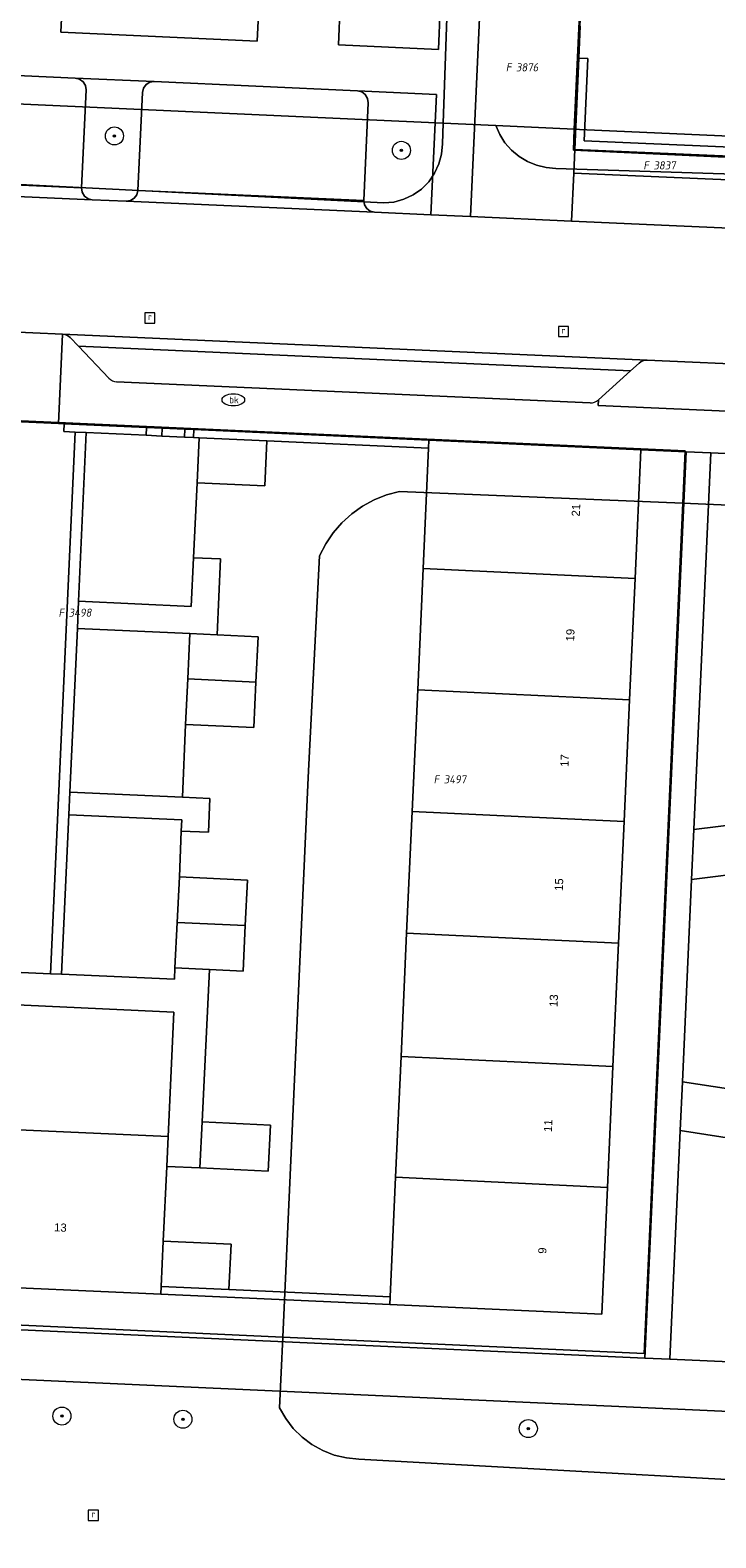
# Model space of a CAD drawing. Header units: metres. Extents: x 207466 to 209466, y 475780 to 477780.
# Tile 19 of 189: x 207715 to 207745, y 476339 to 476406. Entities that reach past the tile are written whole.
import ezdxf
from ezdxf.enums import TextEntityAlignment as Align

# ---------------------------------------------------------------- set-up
doc = ezdxf.new("R2010")
doc.units = ezdxf.units.M
doc.layers.get('0').update_dxf_attribs({"color": 253, "linetype": 'CONTINUOUS'})
for name, color, linetype, lineweight, true_color in [('B-RO-GR-BOOM-S', 7, 'CONTINUOUS', 0, 0x6d8a47), ('B-RO-KL-WATER_BRANDLEIDING_PUT-S', 7, 'CONTINUOUS', 0, 0x478c9a), ('B-RO-OG-BEBOUWING-GV', 7, 'CONTINUOUS', 0, 0xa50000)]:
    doc.layers.add(name, color=color, linetype=linetype, lineweight=lineweight, true_color=true_color)
for name, color, linetype, lineweight in [('B-RO-IE-TERREINAFSCHEIDING_KUNSTMATIG_MUUR-GV', 253, 'CONTINUOUS', 0), ('B-RO-OG-BEBOUWING-T18', 7, 'CONTINUOUS', 0), ('B-RO-OG-TERREIN_CULTUURSCHEIDING-GV', 253, 'CONTINUOUS', 0), ('B-RO-OG-TERREIN_ERF-GV', 253, 'CONTINUOUS', 0), ('B-RO-RI-GWA_RIOOLPUT-S', 253, 'CONTINUOUS', 0), ('B-RO-VH-VERHARDING_BEDRIJFSVLOERPLAAT-GV', 253, 'CONTINUOUS', 0), ('B-RO-VH-VERHARDING_BETONSTRAATSTEEN-GV', 253, 'CONTINUOUS', 0), ('B-RO-VH-VERHARDING_STRAATBAKSTEEN-GV', 253, 'CONTINUOUS', 0), ('B-RO-VH-VERHARDING_TEGEL-GV', 253, 'CONTINUOUS', 0), ('B-WE-KG-GRENS_PERCEEL-GV', 150, 'CONTINUOUS', 18), ('B-WE-KG-GRENS_PERCEEL-S', 150, 'CONTINUOUS', 25)]:
    doc.layers.add(name, color=color, linetype=linetype, lineweight=lineweight)
doc.styles.add('NLCS-ISO', font='NLCS-ISO.ttf')
doc.styles.add('NLCS-ISO-M200-T18', font='NLCS-ISO.ttf', dxfattribs={"height": 1.8})

# ---------------------------------------------------------------- blocks, each defined once
blk = doc.blocks.new('SRI-PUT_INSPECTIEPUT_RIOOLPUT-SO1')
at = {"color": 0, "linetype": 'ByBlock', "lineweight": -2, "flags": 128}
blk.add_lwpolyline([(-1.125, -1.125), (1.125, -1.125), (1.125, 1.125), (-1.125, 1.125), (-1.125, -1.125)], dxfattribs=at)
at = {"color": 0, "linetype": 'ByBlock', "lineweight": -2, "insert": (0, 0.2828), "char_height": 1.5, "attachment_point": 5, "line_spacing_factor": 0.8, "style": 'NLCS-ISO'}
blk.add_mtext('{\\C0;r}', dxfattribs=at)
blk = doc.blocks.new('SKL-WATER_BRANDKRAAN_BRANDPUT-SO1')
at = {"color": 0, "linetype": 'ByBlock', "lineweight": -2}
blk.add_ellipse((0, 0), major_axis=(2.5, 0), ratio=0.54, dxfattribs=at)
at = {"color": 0, "linetype": 'ByBlock', "lineweight": -2, "insert": (0.1554, 0), "char_height": 1.5, "attachment_point": 5, "line_spacing_factor": 0.8, "style": 'NLCS-ISO'}
blk.add_mtext('{\\C0;bk}', dxfattribs=at)
blk = doc.blocks.new('SGR-BOOM_01-SO1')
at = {"linetype": 'Continuous'}
h = blk.add_hatch(color=0, dxfattribs=at)
edge = h.paths.add_edge_path()
edge.add_arc((0, 0), 0.25, 0, 360)
at = {"color": 0, "linetype": 'ByBlock', "lineweight": -2}
for radius in [2, 0.25]:
    blk.add_circle((0, 0), radius, dxfattribs=at)
blk = doc.blocks.new('SKG-PERCEELNUMMER-SO')
at = {"style": 'NLCS-ISO', "oblique": 10, "flags": 1}
blk.add_attdef('GEMEENTECODE', text='', height=1.8, dxfattribs=at).set_placement((0, 2.55), align=Align.MIDDLE_CENTER)
at = {"style": 'NLCS-ISO', "oblique": 10}
blk.add_attdef('SECTIE', text='', height=1.8, dxfattribs=at).set_placement((-0.5, 0), align=Align.MIDDLE_RIGHT)
blk.add_attdef('PERCEELNUMMER', text='', height=1.8, dxfattribs=at).set_placement((0.5, 0), align=Align.MIDDLE_LEFT)

msp = doc.modelspace()

# ---------------------------------------------------------------- linework, layer by layer
at = {"layer": 'B-RO-IE-TERREINAFSCHEIDING_KUNSTMATIG_MUUR-GV', "flags": 128}
for points in [[(207719.65, 476388.456), (207716.004, 476388.622), (207715.988, 476388.272), (207716.487, 476388.249), (207716.987, 476388.227), (207719.634, 476388.106), (207719.65, 476388.456)], [(207721.348, 476388.379), (207720.349, 476388.424), (207720.333, 476388.075), (207721.332, 476388.029), (207721.348, 476388.379)], [(207721.751, 476388.361), (207721.735, 476388.011), (207721.985, 476387.999), (207724.981, 476387.863), (207732.134, 476387.538), (207732.15, 476387.888), (207721.751, 476388.361)], [(207723.299, 476350.297), (207720.302, 476350.433), (207720.286, 476350.083), (207730.416, 476349.623), (207730.432, 476349.973), (207723.299, 476350.297)]]:
    msp.add_lwpolyline(points, dxfattribs=at)
at = {"layer": 'B-RO-OG-BEBOUWING-GV', "flags": 128}
for points in [[(207724.981, 476387.863), (207721.985, 476387.999), (207721.89, 476386.002), (207724.887, 476385.866), (207724.981, 476387.863)], [(207741.528, 476387.463), (207732.15, 476387.888), (207732.134, 476387.538), (207731.893, 476382.209), (207741.27, 476381.765), (207741.528, 476387.463)], [(207741.27, 476381.765), (207731.893, 476382.209), (207731.65, 476376.84), (207741.027, 476376.396), (207741.27, 476381.765)], [(207724.591, 476379.191), (207722.773, 476379.277), (207721.574, 476379.334), (207721.479, 476377.321), (207724.495, 476377.178), (207724.591, 476379.191)], [(207724.495, 476377.178), (207721.479, 476377.321), (207721.383, 476375.309), (207724.4, 476375.166), (207724.495, 476377.178)], [(207741.027, 476376.396), (207731.65, 476376.84), (207731.406, 476371.451), (207740.783, 476371.007), (207741.027, 476376.396)], [(207740.783, 476371.007), (207731.406, 476371.451), (207731.162, 476366.066), (207740.539, 476365.622), (207740.783, 476371.007)], [(207724.12, 476368.409), (207721.104, 476368.556), (207721.006, 476366.547), (207724.023, 476366.404), (207724.12, 476368.409)], [(207724.023, 476366.404), (207721.006, 476366.547), (207720.908, 476364.538), (207722.442, 476364.464), (207723.925, 476364.392), (207724.023, 476366.404)], [(207740.539, 476365.622), (207731.162, 476366.066), (207730.914, 476360.608), (207740.291, 476360.164), (207740.539, 476365.622)], [(207740.291, 476360.164), (207730.914, 476360.608), (207730.672, 476355.26), (207740.049, 476354.816), (207740.291, 476360.164)], [(207720.543, 476355.746), (207720.603, 476357.064), (207711.329, 476357.485), (207710.995, 476350.504), (207720.286, 476350.083), (207720.302, 476350.433), (207720.393, 476352.431), (207720.543, 476355.746)], [(207725.13, 476357.565), (207722.114, 476357.712), (207722.015, 476355.674), (207725.031, 476355.527), (207725.13, 476357.565)], [(207740.049, 476354.816), (207730.672, 476355.26), (207730.432, 476349.973), (207730.416, 476349.623), (207739.794, 476349.197), (207740.049, 476354.816)], [(207720.393, 476352.431), (207720.302, 476350.433), (207723.299, 476350.297), (207723.39, 476352.294), (207720.393, 476352.431)]]:
    msp.add_lwpolyline(points, dxfattribs=at)
at = {"layer": 'B-RO-OG-TERREIN_CULTUURSCHEIDING-GV', "flags": 128}
for points in [[(207724.63, 476407.356), (207724.23, 476407.375), (207716.343, 476407.736), (207715.943, 476407.754), (207715.861, 476405.956), (207724.548, 476405.558), (207724.63, 476407.356)], [(207732.64, 476406.987), (207728.626, 476407.173), (207728.226, 476407.192), (207728.144, 476405.394), (207732.573, 476405.188), (207732.64, 476406.987)], [(207719.473, 476403.286), (207719.519, 476403.475), (207719.635, 476403.632), (207719.802, 476403.733), (207719.995, 476403.762), (207716.499, 476403.923), (207716.688, 476403.876), (207716.845, 476403.76), (207716.946, 476403.593), (207716.975, 476403.4), (207716.776, 476399.056), (207716.805, 476398.863), (207716.907, 476398.696), (207717.064, 476398.58), (207717.253, 476398.534), (207718.752, 476398.467), (207718.945, 476398.496), (207719.111, 476398.597), (207719.227, 476398.754), (207719.274, 476398.944), (207719.473, 476403.286)], [(207732.482, 476403.19), (207728.986, 476403.351), (207729.175, 476403.304), (207729.332, 476403.188), (207729.433, 476403.021), (207729.462, 476402.828), (207729.264, 476398.5), (207729.293, 476398.307), (207729.394, 476398.14), (207729.551, 476398.024), (207729.741, 476397.978), (207732.238, 476397.866), (207732.482, 476403.19)], [(207757.068, 476399.958), (207750.288, 476400.252), (207738.599, 476400.759), (207738.554, 476399.71), (207757.023, 476398.909), (207757.068, 476399.958)], [(207753.382, 476390.919), (207752.518, 476390.957), (207741.806, 476391.434), (207741.709, 476391.429), (207741.614, 476391.405), (207741.526, 476391.363), (207741.448, 476391.305), (207741.074, 476390.966), (207739.646, 476389.673), (207739.635, 476389.429), (207751.358, 476388.907), (207753.382, 476390.919)], [(207749.554, 476387.114), (207744.625, 476387.328), (207743.869, 476370.652), (207749.132, 476371.307), (207748.173, 476378.817), (207748.53, 476386.097), (207749.554, 476387.114)], [(207749.408, 476369.152), (207743.769, 476368.443), (207743.364, 476359.494), (207748.315, 476358.727), (207749.623, 476367.465), (207749.408, 476369.152)], [(207747.996, 476356.589), (207743.266, 476357.327), (207742.807, 476347.208), (207747.102, 476347.013), (207746.848, 476348.922), (207747.996, 476356.589)], [(207747.397, 476344.798), (207674.655, 476348.1), (207674.304, 476340.358), (207748.432, 476336.993), (207747.906, 476340.975), (207747.397, 476344.798)]]:
    msp.add_lwpolyline(points, dxfattribs=at)
at = {"layer": 'B-RO-OG-TERREIN_ERF-GV', "flags": 128}
for points in [[(207738.837, 476406.221), (207738.775, 476404.805), (207739.174, 476404.788), (207739.016, 476401.141), (207750.306, 476400.652), (207757.086, 476400.358), (207759.407, 476452.916)], [(207743.526, 476387.376), (207741.528, 476387.463), (207741.27, 476381.765), (207741.027, 476376.396), (207740.783, 476371.007), (207740.539, 476365.622), (207740.291, 476360.164), (207740.049, 476354.816), (207739.794, 476349.197), (207730.416, 476349.623), (207720.286, 476350.083), (207710.995, 476350.504), (207702.304, 476350.899), (207696.614, 476351.157), (207691.228, 476351.402), (207685.903, 476351.644), (207680.609, 476351.884), (207674.839, 476352.146), (207674.755, 476350.298), (207741.708, 476347.258), (207743.526, 476387.376)], [(207731.406, 476371.451), (207731.65, 476376.84), (207731.893, 476382.209), (207732.134, 476387.538), (207724.981, 476387.863), (207724.887, 476385.866), (207721.89, 476386.002), (207721.733, 476382.69), (207722.931, 476382.633), (207722.773, 476379.277), (207724.591, 476379.191), (207724.495, 476377.178), (207724.4, 476375.166), (207721.383, 476375.309), (207721.25, 476372.082), (207722.449, 476372.033), (207722.387, 476370.534), (207721.188, 476370.583), (207721.104, 476368.556), (207724.12, 476368.409), (207724.023, 476366.404), (207723.925, 476364.392), (207722.442, 476364.464), (207722.114, 476357.712), (207725.13, 476357.565), (207725.031, 476355.527), (207722.015, 476355.674), (207720.543, 476355.746), (207720.393, 476352.431), (207723.39, 476352.294), (207723.299, 476350.297), (207730.432, 476349.973), (207730.672, 476355.26), (207730.914, 476360.608), (207731.162, 476366.066), (207731.406, 476371.451)], [(207711.329, 476357.485), (207720.603, 476357.064), (207720.853, 476362.567), (207713.608, 476362.914)]]:
    msp.add_lwpolyline(points, dxfattribs=at)
at = {"layer": 'B-RO-VH-VERHARDING_BEDRIJFSVLOERPLAAT-GV', "flags": 128}
msp.add_lwpolyline([(207738.775, 476404.805), (207738.599, 476400.759), (207750.288, 476400.252), (207750.306, 476400.652), (207739.016, 476401.141), (207739.174, 476404.788), (207738.775, 476404.805)], dxfattribs=at)
at = {"layer": 'B-RO-VH-VERHARDING_BETONSTRAATSTEEN-GV', "flags": 128}
for points in [[(207716.975, 476403.4), (207716.946, 476403.593), (207716.845, 476403.76), (207716.688, 476403.876), (207716.499, 476403.923), (207707.508, 476404.335), (207707.315, 476404.305), (207707.148, 476404.204), (207707.032, 476404.047), (207706.986, 476403.858), (207706.786, 476399.5), (207716.776, 476399.056), (207716.975, 476403.4)], [(207729.462, 476402.828), (207729.433, 476403.021), (207729.332, 476403.188), (207729.175, 476403.304), (207728.986, 476403.351), (207719.995, 476403.762), (207719.802, 476403.733), (207719.635, 476403.632), (207719.519, 476403.475), (207719.473, 476403.286), (207719.274, 476398.944), (207729.264, 476398.5), (207729.462, 476402.828)], [(207752.755, 476396.952), (207738.462, 476397.589), (207733.98, 476397.789), (207732.238, 476397.866), (207729.741, 476397.978), (207718.752, 476398.467), (207717.253, 476398.534), (207706.264, 476399.023), (207704.766, 476399.09), (207693.777, 476399.579), (207692.278, 476399.646), (207681.289, 476400.135), (207678.844, 476400.244), (207677.011, 476400.326), (207676.723, 476400.339), (207676.436, 476394.346), (207681.026, 476394.141), (207711.981, 476392.763), (207715.938, 476392.586), (207741.806, 476391.434), (207752.518, 476390.957), (207752.755, 476396.952)], [(207716.776, 476399.056), (207706.786, 476399.5), (207706.739, 476399.311), (207706.624, 476399.154), (207706.457, 476399.053), (207706.264, 476399.023), (207717.253, 476398.534), (207717.064, 476398.58), (207716.907, 476398.696), (207716.805, 476398.863), (207716.776, 476399.056)], [(207729.264, 476398.5), (207719.274, 476398.944), (207719.227, 476398.754), (207719.111, 476398.597), (207718.945, 476398.496), (207718.752, 476398.467), (207729.741, 476397.978), (207729.551, 476398.024), (207729.394, 476398.14), (207729.293, 476398.307), (207729.264, 476398.5)], [(207715.938, 476392.586), (207716.033, 476392.573), (207716.123, 476392.542), (207716.206, 476392.494), (207716.278, 476392.431), (207716.635, 476392.055), (207741.074, 476390.966), (207741.448, 476391.305), (207741.526, 476391.363), (207741.614, 476391.405), (207741.709, 476391.429), (207741.806, 476391.434), (207715.938, 476392.586)], [(207716.635, 476392.055), (207717.985, 476390.633)], [(207739.646, 476389.673), (207741.074, 476390.966), (207716.635, 476392.055)], [(207718.326, 476390.478), (207739.288, 476389.544)], [(207716.487, 476388.249), (207715.988, 476388.272), (207716.004, 476388.622), (207715.758, 476388.633), (207711.802, 476388.812), (207711.508, 476388.826), (207711.492, 476388.476), (207710.993, 476388.499), (207709.902, 476364.523), (207715.397, 476364.274), (207716.487, 476388.249)], [(207716.593, 476379.561), (207716.647, 476380.759), (207716.987, 476388.227), (207716.487, 476388.249), (207715.397, 476364.274), (207715.896, 476364.251), (207716.217, 476371.31), (207716.263, 476372.309), (207716.593, 476379.561)], [(207721.89, 476386.002), (207721.985, 476387.999), (207721.735, 476388.011), (207721.332, 476388.029), (207720.333, 476388.075), (207719.634, 476388.106), (207716.987, 476388.227), (207716.647, 476380.759), (207721.631, 476380.533), (207721.733, 476382.69), (207721.89, 476386.002)], [(207720.349, 476388.424), (207719.65, 476388.456), (207719.634, 476388.106), (207720.333, 476388.075), (207720.349, 476388.424)], [(207721.751, 476388.361), (207721.348, 476388.379), (207721.332, 476388.029), (207721.735, 476388.011), (207721.751, 476388.361)], [(207721.733, 476382.69), (207721.631, 476380.533), (207716.647, 476380.759), (207716.593, 476379.561), (207721.574, 476379.334), (207722.773, 476379.277), (207722.931, 476382.633), (207721.733, 476382.69)], [(207721.479, 476377.321), (207721.574, 476379.334), (207716.593, 476379.561), (207716.263, 476372.309), (207721.25, 476372.082), (207721.383, 476375.309), (207721.479, 476377.321)], [(207721.25, 476372.082), (207716.263, 476372.309), (207716.217, 476371.31), (207721.208, 476371.083), (207721.188, 476370.583), (207722.387, 476370.534), (207722.449, 476372.033), (207721.25, 476372.082)], [(207721.104, 476368.556), (207721.188, 476370.583), (207721.208, 476371.083), (207716.217, 476371.31), (207715.896, 476364.251), (207720.883, 476364.025), (207720.908, 476364.538), (207721.006, 476366.547), (207721.104, 476368.556)], [(207713.608, 476362.914), (207720.853, 476362.567), (207720.603, 476357.064), (207720.543, 476355.746), (207722.015, 476355.674), (207722.114, 476357.712), (207722.442, 476364.464), (207720.908, 476364.538), (207720.883, 476364.025), (207715.896, 476364.251), (207715.397, 476364.274), (207709.902, 476364.523)]]:
    msp.add_lwpolyline(points, dxfattribs=at)
at = {"layer": 'B-RO-VH-VERHARDING_BETONSTRAATSTEEN-GV'}
for centre, radius, start, end in [((207718.35, 476390.983), 0.505, 223.79689, 267.3152), ((207739.307, 476390.053), 0.509, 267.87996, 311.75179)]:
    msp.add_arc(centre, radius, start, end, dxfattribs=at)
at = {"layer": 'B-RO-VH-VERHARDING_STRAATBAKSTEEN-GV', "flags": 128}
msp.add_lwpolyline([(207754.998, 476390.847), (207753.382, 476390.919), (207751.358, 476388.907), (207749.554, 476387.114), (207748.53, 476386.097), (207748.173, 476378.817), (207749.132, 476371.307), (207743.869, 476370.652), (207743.769, 476368.443), (207749.408, 476369.152), (207749.623, 476367.465), (207748.315, 476358.727), (207743.364, 476359.494), (207743.266, 476357.327), (207747.996, 476356.589), (207746.848, 476348.922), (207747.102, 476347.013), (207747.397, 476344.798), (207747.906, 476340.975), (207748.432, 476336.993)], dxfattribs=at)
at = {"layer": 'B-RO-VH-VERHARDING_TEGEL-GV', "flags": 128}
for points in [[(207728.144, 476405.394), (207728.226, 476407.192), (207724.63, 476407.356), (207724.548, 476405.558), (207715.861, 476405.956), (207715.943, 476407.754), (207712.347, 476407.918), (207712.265, 476406.12), (207703.578, 476406.518), (207703.66, 476408.316), (207700.064, 476408.481), (207699.981, 476406.683), (207691.295, 476407.08), (207691.377, 476408.878), (207687.781, 476409.043), (207687.699, 476407.245), (207677.352, 476407.718), (207674.93, 476407.829), (207671.413, 476407.99), (207671.111, 476406.454), (207671.057, 476405.198)], [(207738.775, 476404.805), (207738.837, 476406.221), (207738.877, 476407.148), (207737.278, 476407.223), (207734.417, 476407.355), (207734.397, 476406.906), (207733.98, 476397.789), (207738.462, 476397.589), (207738.554, 476399.71), (207738.599, 476400.759), (207738.775, 476404.805)], [(207675.874, 476400.378), (207676.723, 476400.339), (207677.011, 476400.326), (207678.844, 476400.244), (207679.091, 476405.636), (207682.534, 476405.479), (207691.525, 476405.067), (207695.021, 476404.907), (207704.012, 476404.495), (207707.508, 476404.335), (207716.499, 476403.923), (207719.995, 476403.762), (207728.986, 476403.351), (207732.482, 476403.19), (207732.238, 476397.866), (207733.98, 476397.789), (207734.397, 476406.906), (207732.64, 476406.987), (207732.573, 476405.188), (207728.144, 476405.394)], [(207761.232, 476398.721), (207758.721, 476398.836), (207757.023, 476398.909), (207738.554, 476399.71), (207738.462, 476397.589), (207752.755, 476396.952), (207759.166, 476396.667), (207761.232, 476398.721)], [(207715.938, 476392.586), (207711.981, 476392.763), (207711.802, 476388.812), (207715.758, 476388.633), (207715.938, 476392.586)], [(207717.985, 476390.633), (207716.635, 476392.055), (207716.278, 476392.431), (207716.206, 476392.494), (207716.123, 476392.542), (207716.033, 476392.573), (207715.938, 476392.586), (207715.758, 476388.633), (207716.004, 476388.622), (207719.65, 476388.456), (207720.349, 476388.424), (207721.348, 476388.379), (207721.751, 476388.361), (207732.15, 476387.888), (207741.528, 476387.463), (207743.526, 476387.376), (207744.625, 476387.328), (207749.554, 476387.114), (207751.358, 476388.907), (207739.635, 476389.429)], [(207739.288, 476389.544), (207718.326, 476390.478)], [(207739.635, 476389.429), (207739.646, 476389.673)], [(207743.769, 476368.443), (207743.869, 476370.652), (207744.625, 476387.328), (207743.526, 476387.376), (207741.708, 476347.258), (207742.807, 476347.208), (207743.266, 476357.327), (207743.364, 476359.494), (207743.769, 476368.443)], [(207741.708, 476347.258), (207674.755, 476350.298), (207672.857, 476350.384), (207668.564, 476350.579), (207668.464, 476348.381), (207672.757, 476348.186), (207674.655, 476348.1), (207747.397, 476344.798), (207747.102, 476347.013), (207742.807, 476347.208), (207741.708, 476347.258)]]:
    msp.add_lwpolyline(points, dxfattribs=at)
at = {"layer": 'B-RO-VH-VERHARDING_TEGEL-GV'}
for centre, radius, start, end in [((207718.35, 476390.983), 0.505, 223.79689, 267.3152), ((207739.307, 476390.053), 0.509, 267.87996, 311.75179)]:
    msp.add_arc(centre, radius, start, end, dxfattribs=at)
at = {"layer": 'B-WE-KG-GRENS_PERCEEL-GV'}
for points in [[(207677.71, 476405.066), (207677.696, 476404.415), (207732.774, 476401.924), (207732.953, 476407.02), (207726.4, 476407.322), (207720.229, 476407.606), (207714.057, 476407.89), (207707.886, 476408.175), (207701.705, 476408.459), (207695.533, 476408.744), (207689.362, 476409.028), (207677.807, 476409.56)], [(207757.11, 476400.823), (207757.434, 476408.27), (207738.908, 476409.078), (207738.805, 476406.749), (207738.58, 476401.662), (207738.814, 476401.651), (207755.721, 476400.886)], [(207734.507, 476406.948), (207732.953, 476407.02), (207732.774, 476401.924), (207735.102, 476401.819), (207738.58, 476401.662), (207738.805, 476406.749)], [(207677.696, 476404.415), (207677.691, 476404.172), (207677.733, 476403.57), (207677.95, 476402.516), (207678.208, 476401.93), (207678.704, 476401.422), (207679.263, 476401.141), (207679.978, 476400.984), (207681.075, 476400.867), (207704.949, 476399.662), (207730.149, 476398.391), (207730.601, 476398.433), (207731.039, 476398.553), (207731.449, 476398.747), (207731.82, 476399.009), (207732.139, 476399.332), (207732.398, 476399.705), (207732.588, 476400.117), (207732.704, 476400.556), (207732.742, 476401.008), (207732.774, 476401.924)], [(207753.55, 476399.414), (207753.987, 476399.522), (207754.404, 476399.691), (207754.548, 476399.774), (207754.794, 476399.917), (207754.877, 476399.982), (207738.539, 476400.724), (207738.58, 476401.662), (207735.102, 476401.819), (207735.278, 476401.421), (207735.513, 476401.054), (207735.8, 476400.727), (207736.135, 476400.448), (207736.507, 476400.223), (207736.91, 476400.058), (207737.333, 476399.956), (207737.767, 476399.919)], [(207754.877, 476399.982), (207755.148, 476400.195), (207755.459, 476400.52), (207755.721, 476400.886), (207738.814, 476401.651), (207738.58, 476401.662), (207738.539, 476400.724)], [(207730.842, 476385.625), (207730.273, 476385.472), (207729.726, 476385.253), (207729.21, 476384.971), (207728.73, 476384.629), (207728.294, 476384.232), (207727.909, 476383.787), (207727.579, 476383.299), (207727.31, 476382.775), (207726.803, 476372.961), (207725.679, 476348.189), (207741.678, 476347.465), (207743.381, 476385.098)]]:
    msp.add_lwpolyline(points, close=True, dxfattribs=at)
for points in [[(207753.55, 476399.414), (207737.767, 476399.919), (207737.333, 476399.956), (207736.91, 476400.058), (207736.507, 476400.223), (207736.135, 476400.448), (207735.8, 476400.727), (207735.513, 476401.054), (207735.278, 476401.421), (207735.102, 476401.819), (207732.774, 476401.924), (207732.742, 476401.008), (207732.704, 476400.556), (207732.588, 476400.117), (207732.398, 476399.705), (207732.139, 476399.332), (207731.82, 476399.009), (207731.449, 476398.747), (207731.039, 476398.553), (207730.601, 476398.433), (207730.149, 476398.391), (207704.949, 476399.662)], [(207676.555, 476390.451), (207743.486, 476387.424), (207743.381, 476385.098), (207747.456, 476384.927)], [(207709.936, 476348.9), (207725.679, 476348.189), (207726.803, 476372.961), (207727.31, 476382.775), (207727.579, 476383.299), (207727.909, 476383.787), (207728.294, 476384.232), (207728.73, 476384.629), (207729.21, 476384.971), (207729.726, 476385.253), (207730.273, 476385.472), (207730.842, 476385.625), (207743.381, 476385.098), (207743.486, 476387.424), (207676.555, 476390.451)], [(207747.456, 476384.927), (207743.381, 476385.098), (207741.678, 476347.465), (207725.679, 476348.189), (207725.537, 476345.055), (207725.809, 476344.579), (207726.143, 476344.145), (207726.533, 476343.76), (207726.972, 476343.431), (207727.45, 476343.164), (207727.961, 476342.965), (207728.494, 476342.836), (207729.039, 476342.781), (207746.119, 476341.835)], [(207746.119, 476341.835), (207729.039, 476342.781), (207728.494, 476342.836), (207727.961, 476342.965), (207727.45, 476343.164), (207726.972, 476343.431), (207726.533, 476343.76), (207726.143, 476344.145), (207725.809, 476344.579), (207725.537, 476345.055), (207725.679, 476348.189), (207709.936, 476348.9)]]:
    msp.add_lwpolyline(points, dxfattribs=at)

# ---------------------------------------------------------------- block references
at = {"layer": 'B-RO-GR-BOOM-S', "xscale": 0.2, "yscale": 0.2, "zscale": 0.2}
for p in [(207718.23, 476401.358), (207730.932, 476400.721), (207715.907, 476344.692), (207721.261, 476344.55), (207736.545, 476344.138)]:
    msp.add_blockref('SGR-BOOM_01-SO1', p, dxfattribs=at)
at = {"layer": 'B-RO-KL-WATER_BRANDLEIDING_PUT-S', "xscale": 0.2, "yscale": 0.2, "zscale": 0.2}
msp.add_blockref('SKL-WATER_BRANDKRAAN_BRANDPUT-SO1', (207723.492, 476389.676), dxfattribs=at)
at = {"layer": 'B-RO-RI-GWA_RIOOLPUT-S', "xscale": 0.2, "yscale": 0.2, "zscale": 0.2}
for p in [(207719.8, 476393.3), (207738.1, 476392.7), (207717.3, 476340.3)]:
    msp.add_blockref('SRI-PUT_INSPECTIEPUT_RIOOLPUT-SO1', p, dxfattribs=at)
at = {"layer": 'B-WE-KG-GRENS_PERCEEL-S', "xscale": 0.2, "yscale": 0.2, "zscale": 0.2}
for p, values in [((207735.899, 476404.397), {'PERCEELNUMMER': '3876', 'SECTIE': 'F'}), ((207741.983, 476400.055), {'PERCEELNUMMER': '3837', 'SECTIE': 'F'}), ((207716.104, 476380.255), {'PERCEELNUMMER': '3498', 'SECTIE': 'F'}), ((207732.704, 476372.877), {'PERCEELNUMMER': '3497', 'SECTIE': 'F'})]:
    msp.add_blockref('SKG-PERCEELNUMMER-SO', p, dxfattribs=at).add_auto_attribs(values)

# ---------------------------------------------------------------- texts
at = {"layer": 'B-RO-OG-BEBOUWING-T18', "char_height": 0.36, "attachment_point": 5, "line_spacing_factor": 0.8, "style": 'NLCS-ISO-M200-T18'}
for s, insert, rotation in [('{\\fArial|b0|i0|c0|p34;\\C256;21}', (207738.654, 476384.793), 87.4), ('{\\fArial|b0|i0|c0|p34;\\C256;19}', (207738.404, 476379.259), 87.4), ('{\\fArial|b0|i0|c0|p34;\\C256;17}', (207738.153, 476373.709), 87.4), ('{\\fArial|b0|i0|c0|p34;\\C256;15}', (207737.904, 476368.218), 87.4), ('{\\fArial|b0|i0|c0|p34;\\C256;13}', (207737.671, 476363.078), 87.4), ('{\\fArial|b0|i0|c0|p34;\\C256;11}', (207737.42, 476357.547), 87.4), ('{\\fArial|b0|i0|c0|p34;\\C256;13}', (207715.842, 476353.037), 357.4), ('{\\fArial|b0|i0|c0|p34;\\C256;9}', (207737.169, 476352.015), 87.4)]:
    msp.add_mtext(s, dxfattribs=dict(at, insert=insert, rotation=rotation))

doc.saveas('drawing.dxf')
